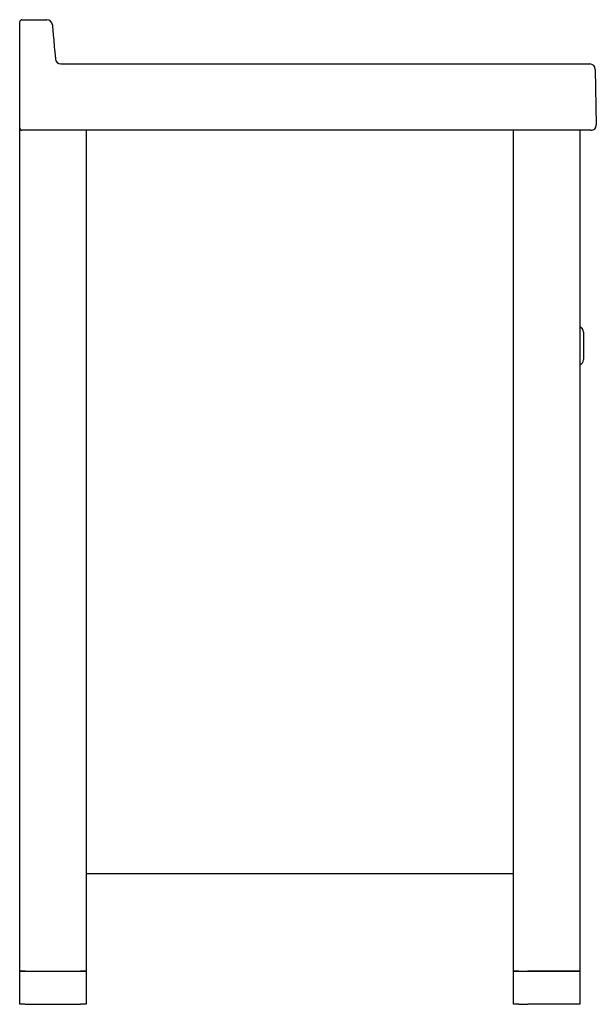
# Model space of a CAD drawing. Header units: metres. Extents: x 578.772 to 579.293, y 178.139 to 179.029.
import ezdxf

# ---------------------------------------------------------------- set-up
doc = ezdxf.new("R2010")
doc.units = ezdxf.units.M
doc.layers.add('sanindusa', color=3, linetype='Continuous')

msp = doc.modelspace()

# ---------------------------------------------------------------- linework, layer by layer
at = {"layer": 'sanindusa'}
for p, q in [((578.77229, 178.99983), (578.77229, 179.02734)), ((578.77429, 179.02934), (578.79683, 179.02934)), ((578.77229, 178.9344), (578.77229, 178.99983)), ((578.80396, 179.00022), (578.80451, 178.99391)), ((578.80949, 178.98934), (579.23238, 178.98934)), ((578.80949, 178.98934), (578.80949, 178.98934)), ((578.80949, 178.98934), (578.83509, 178.98934)), ((578.83509, 178.98934), (579.19168, 178.98934)), ((579.19168, 178.98934), (579.22667, 178.98934)), ((579.23238, 178.98934), (579.28737, 178.98934)), ((579.29237, 178.98443), (579.29325, 178.93443)), ((578.77229, 178.93934), (578.77229, 178.94134)), ((578.77229, 178.93134), (578.77229, 178.9344)), ((578.77229, 178.16934), (578.77229, 178.93134)), ((579.23326, 178.92934), (578.77429, 178.92934)), ((578.83229, 178.92934), (578.83229, 178.16934)), ((579.21829, 178.16934), (579.21829, 178.92934)), ((579.28825, 178.92934), (579.23326, 178.92934)), ((579.27829, 178.92934), (579.27829, 178.16934)), ((579.28165, 178.74689), (579.28165, 178.72206)), ((579.21829, 178.25734), (578.83229, 178.25734)), ((578.77229, 178.13934), (578.77229, 178.16934)), ((578.77229, 178.16934), (578.77729, 178.16934)), ((578.77729, 178.16934), (578.77229, 178.16934)), ((578.77729, 178.16934), (578.82729, 178.16934)), ((578.77729, 178.16934), (578.82729, 178.16934)), ((578.82729, 178.16934), (578.83229, 178.16934)), ((578.83229, 178.16934), (578.82729, 178.16934)), ((578.83229, 178.16934), (578.83229, 178.13934)), ((579.21829, 178.13934), (579.21829, 178.16934)), ((579.21829, 178.16934), (579.22329, 178.16934)), ((579.22329, 178.16934), (579.21829, 178.16934)), ((579.22329, 178.16934), (579.23129, 178.16934)), ((579.22329, 178.16934), (579.23129, 178.16934)), ((579.23129, 178.16934), (579.27829, 178.16934)), ((579.27829, 178.16934), (579.23129, 178.16934)), ((579.27829, 178.16934), (579.27829, 178.13934)), ((578.77729, 178.13934), (578.77229, 178.13934)), ((578.77729, 178.13934), (578.82729, 178.13934)), ((578.83229, 178.13934), (578.82729, 178.13934)), ((579.22329, 178.13934), (579.21829, 178.13934)), ((579.22329, 178.13934), (579.23129, 178.13934)), ((579.27829, 178.13934), (579.23129, 178.13934))]:
    msp.add_line(p, q, dxfattribs=at)
at = {"layer": 'sanindusa', "flags": 128}
msp.add_lwpolyline([(578.80181, 179.02478), (578.80182, 179.02468), (578.80185, 179.02436), (578.80189, 179.02385), (578.80196, 179.02313), (578.80204, 179.02222), (578.80213, 179.02112), (578.80224, 179.01984), (578.80237, 179.01839), (578.80251, 179.01679), (578.80266, 179.01505), (578.80283, 179.01318), (578.803, 179.0112), (578.80318, 179.00912), (578.80337, 179.00697), (578.80356, 179.00475), (578.80376, 179.00249), (578.80396, 179.00022)], dxfattribs=at)
at = {"layer": 'sanindusa'}
for centre, radius, start, end in [((578.77429, 179.02734), 0.002, 90, 180), ((578.79683, 179.02434), 0.005, 5, 90), ((578.80949, 178.99434), 0.005, 185.01058, 269.99711), ((578.80949, 178.99434), 0.005, 185, 270), ((579.28737, 178.98434), 0.005, 1, 90), ((578.77429, 178.93134), 0.002, 180, 270), ((579.28825, 178.93434), 0.005, 270, 1), ((579.27665, 178.74689), 0.005, 0, 70.91643), ((579.27665, 178.72206), 0.005, 289.08357, 0)]:
    msp.add_arc(centre, radius, start, end, dxfattribs=at)
msp.add_ellipse((578.79946, 178.99434), major_axis=(0.00506, -0.00044), ratio=0.016869, start_param=6.270206, end_param=6.286138, dxfattribs=at)

doc.saveas('drawing.dxf')
